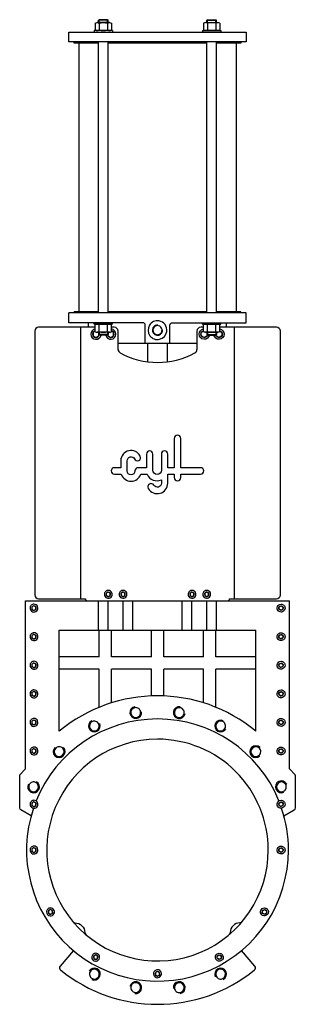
# Model space of a CAD drawing. Header units: millimetres. Extents: x 74 to 634, y 66 to 2064.
import ezdxf

# ---------------------------------------------------------------- set-up
doc = ezdxf.new("R2010")
doc.units = ezdxf.units.MM
doc.layers.add('CYL-XDN450A', color=7, linetype='Continuous')

msp = doc.modelspace()

# ---------------------------------------------------------------- linework, layer by layer
at = {"layer": 'CYL-XDN450A'}
for p, q in [((197.3, 1440.1), (112.3, 1440.1)), ((197.3, 1440.1), (197.3, 889.1)), ((227.3, 1440.1), (197.3, 1440.1)), ((265.8, 1440.1), (260.2, 1440.1)), ((447.3, 1440.1), (441.8, 1440.1)), ((510.3, 1440.1), (480.2, 1440.1)), ((510.3, 889.1), (510.3, 1440.1)), ((595.3, 1440.1), (510.3, 1440.1)), ((104.3, 1432.1), (104.3, 897.1)), ((273.8, 1395.1), (273.8, 1432.1)), ((433.8, 1432.1), (433.8, 1395.1)), ((603.3, 897.1), (603.3, 1432.1)), ((112.3, 889.1), (207.3, 889.1)), ((211.3, 885.1), (496.3, 885.1)), ((500.3, 889.1), (595.3, 889.1)), ((182.8, 175.4), (155.8, 143.2)), ((551.7, 143.2), (524.7, 175.4))]:
    msp.add_line(p, q, dxfattribs=at)
for points in [[(227.3, 2057.4, -0.176991), (235.5, 2057.4, -0.088495), (252, 2057.4, -0.176991), (260.2, 2057.4)], [(480.2, 2057.4, 0.176991), (472, 2057.4, 0.088495), (455.5, 2057.4, 0.176991), (447.3, 2057.4)], [(227.3, 2042.8, 0.176991), (235.5, 2042.8, 0.088495), (252, 2042.8, 0.176991), (260.2, 2042.8)], [(480.2, 2042.8, -0.176991), (472, 2042.8, -0.088495), (455.5, 2042.8, -0.176991), (447.3, 2042.8)], [(328.8, 1407.1), (328.8, 1444.1, 0.414214), (323.8, 1449.1), (173.8, 1449.1)], [(227.3, 1445.4, -0.176991), (235.5, 1445.4, -0.088495), (252, 1445.4, -0.176991), (260.2, 1445.4)], [(353.8, 1444.6, 0.92439), (352.1, 1423.8, 0.414214), (364.1, 1432.5, 0.03929), (364.2, 1434.1, 0.03929)], [(378.8, 1407.1), (378.8, 1444.1, -0.414214), (383.8, 1449.1), (533.8, 1449.1)], [(480.2, 1445.4, 0.176991), (472, 1445.4, 0.088495), (455.5, 1445.4, 0.176991), (447.3, 1445.4)], [(227.3, 1436.5, 1.940455), (239.1, 1424.1, 1.940455)], [(227.3, 1432.8, 1.743154), (235.3, 1424.1, 1.743154)], [(227.3, 1430.8, 0.176991), (235.5, 1430.8, 0.088495), (252, 1430.8, 0.176991), (260.2, 1430.8)], [(248.5, 1424.1, 0.908491), (269.3, 1426.1, 0.37351), (260.2, 1436.5)], [(252.2, 1424.1, 0.862032), (265.6, 1426.1, 0.352075), (260.2, 1432.8)], [(459.1, 1424.1, -0.908491), (438.3, 1426.1, -0.37351), (447.3, 1436.5)], [(455.3, 1424.1, -0.862032), (441.9, 1426.1, -0.352075), (447.3, 1432.8)], [(480.2, 1430.8, -0.176991), (472, 1430.8, -0.088495), (455.5, 1430.8, -0.176991), (447.3, 1430.8)], [(480.2, 1436.5, -1.940455), (468.5, 1424.1, -1.940455)], [(480.2, 1432.8, -1.743154), (472.2, 1424.1, -1.743154)], [(97, 448.6), (76.3, 460.5, -0.267949), (73.8, 464.9), (73.8, 529.9, -0.198912), (75.2, 533.4), (84.3, 542.5, 0.198912), (85.8, 546.1), (85.8, 885.1)], [(610.5, 448.6), (631.3, 460.5, 0.267949), (633.8, 464.9), (633.8, 529.9, 0.198912), (632.3, 533.4), (623.2, 542.5, -0.198912), (621.8, 546.1), (621.8, 885.1)], [(553.3, 620.3, 0.35999), (154.3, 620.3, 0.414214)], [(307.7, 670, 2.378412), (321.5, 659.8, 2.378412)], [(399.8, 670, 2.378412), (409.8, 656, 2.378412)], [(353.8, 645.1, 0.305681), (107.1, 478.8, 0.305158)], [(220.1, 641.5, 2.378412), (236.3, 636, 2.378412)], [(600.2, 479.3, 0.305158), (353.8, 645.1)], [(487.5, 641.5, 2.378412), (492.6, 625.2, 2.378412)], [(145.5, 587.4, 2.378412), (162.7, 587.2, 2.378412)], [(562, 587.4, 2.378412), (561.8, 570.2, 2.378412)], [(91.4, 512.8, 2.378412), (107.7, 517.9, 2.378412)], [(616.2, 512.8, 2.378412), (610.7, 496.6, 2.378412)], [(101.7, 464.2, 1.177605), (619.8, 379.1, 0.081078), (606, 463.7)], [(182.4, 233.3, 0.219405), (186.2, 231.5, -0.413179), (206.2, 211.6, 0.219405), (207.9, 207.8)], [(525.1, 233.3, -0.219405), (521.3, 231.5, 0.413179), (501.3, 211.6, -0.219405), (499.6, 207.8)], [(220.1, 116.7, 2.378412), (214.9, 133.1, 2.378412)], [(487.5, 116.7, 2.378412), (471.2, 122.2, 2.378412)], [(307.7, 88.2, 2.378412), (297.8, 102.2, 2.378412)], [(399.8, 88.2, 2.378412), (386.1, 98.5, 2.378412)]]:
    msp.add_lwpolyline(points, format="xyb", dxfattribs=at)
for points in [[(256.1, 2058.1), (231.4, 2058.1)], [(235, 2064.1), (233.8, 2062.9)], [(253.8, 2062.9), (233.8, 2062.9)], [(233.8, 2058.1), (233.8, 2062.9)], [(252.5, 2064.1), (235, 2064.1)], [(235, 2058.1), (235, 2064.1)], [(252.5, 2058.1), (252.5, 2064.1)], [(252.5, 2064.1), (253.8, 2062.9)], [(253.8, 2058.1), (253.8, 2062.9)], [(451.4, 2058.1), (476.1, 2058.1)], [(455, 2064.1), (453.8, 2062.9)], [(453.8, 2062.9), (473.8, 2062.9)], [(453.8, 2058.1), (453.8, 2062.9)], [(455, 2064.1), (472.5, 2064.1)], [(455, 2058.1), (455, 2064.1)], [(472.5, 2064.1), (473.8, 2062.9)], [(472.5, 2058.1), (472.5, 2064.1)], [(473.8, 2058.1), (473.8, 2062.9)], [(262.3, 2042.1), (225.3, 2042.1)], [(225.3, 2042.1), (225.3, 2039.1)], [(227.3, 2057.4), (227.3, 2042.8)], [(235.5, 2057.4), (235.5, 2042.8)], [(252, 2057.4), (252, 2042.8)], [(260.2, 2057.4), (260.2, 2042.8)], [(262.3, 2042.1), (262.3, 2039.1)], [(445.3, 2042.1), (482.3, 2042.1)], [(445.3, 2042.1), (445.3, 2039.1)], [(447.3, 2057.4), (447.3, 2042.8)], [(455.5, 2057.4), (455.5, 2042.8)], [(472, 2057.4), (472, 2042.8)], [(480.2, 2057.4), (480.2, 2042.8)], [(482.3, 2042.1), (482.3, 2039.1)], [(233.8, 2016.6), (184.8, 2016.6), (184.8, 2019.1)], [(233.8, 1469.1), (233.8, 2019.1)], [(253.8, 1469.1), (253.8, 2019.1)], [(453.8, 1469.1), (453.8, 2019.1)], [(473.8, 1469.1), (473.8, 2019.1)], [(522.8, 2019.1), (522.8, 2016.6), (473.8, 2016.6)], [(193.8, 2016.6), (193.8, 1471.6)], [(453.8, 2016.6), (253.8, 2016.6)], [(513.8, 2016.6), (513.8, 1471.6)], [(533.8, 1469.1), (173.8, 1469.1)], [(173.8, 1449.1), (173.8, 1469.1)], [(233.8, 1471.6), (184.8, 1471.6)], [(184.8, 1469.1), (184.8, 1471.6)], [(453.8, 1471.6), (253.8, 1471.6)], [(522.8, 1471.6), (473.8, 1471.6)], [(522.8, 1469.1), (522.8, 1471.6)], [(533.8, 1449.1), (533.8, 1469.1)], [(213.8, 1440.1), (213.8, 1449.1)], [(225.3, 1446.1), (225.3, 1449.1)], [(262.3, 1446.1), (225.3, 1446.1)], [(227.3, 1430.8), (227.3, 1445.4)], [(235.5, 1430.8), (235.5, 1445.4)], [(252, 1430.8), (252, 1445.4)], [(260.2, 1430.8), (260.2, 1445.4)], [(262.3, 1446.1), (262.3, 1449.1)], [(445.3, 1446.1), (445.3, 1449.1)], [(445.3, 1446.1), (482.3, 1446.1)], [(447.3, 1430.8), (447.3, 1445.4)], [(455.5, 1430.8), (455.5, 1445.4)], [(472, 1430.8), (472, 1445.4)], [(480.2, 1430.8), (480.2, 1445.4)], [(482.3, 1446.1), (482.3, 1449.1)], [(493.8, 1440.1), (493.8, 1449.1)], [(227.3, 1432.1), (222.8, 1429.5), (222.8, 1422.7), (228.8, 1419.3), (234.7, 1422.7), (234.7, 1424.4)], [(256.1, 1430.1), (231.4, 1430.1)], [(233.8, 1430.1), (233.8, 1425.4)], [(253.8, 1425.4), (233.8, 1425.4)], [(235, 1424.1), (233.8, 1425.4)], [(235, 1430.1), (235, 1424.1)], [(252.5, 1424.1), (235, 1424.1)], [(252.5, 1430.1), (252.5, 1424.1)], [(252.5, 1424.1), (253.8, 1425.4)], [(252.8, 1424.4), (252.8, 1422.7), (258.8, 1419.3), (264.7, 1422.7), (264.7, 1429.5), (260.2, 1432.1)], [(253.8, 1430.1), (253.8, 1425.4)], [(454.7, 1424.4), (454.7, 1422.7), (448.8, 1419.3), (442.8, 1422.7), (442.8, 1429.5), (447.3, 1432.1)], [(451.4, 1430.1), (476.1, 1430.1)], [(453.8, 1430.1), (453.8, 1425.4)], [(453.8, 1425.4), (473.8, 1425.4)], [(455, 1424.1), (453.8, 1425.4)], [(455, 1430.1), (455, 1424.1)], [(455, 1424.1), (472.5, 1424.1)], [(472.5, 1430.1), (472.5, 1424.1)], [(472.5, 1424.1), (473.8, 1425.4)], [(480.2, 1432.1), (484.7, 1429.5), (484.7, 1422.7), (478.8, 1419.3), (472.8, 1422.7), (472.8, 1424.4)], [(473.8, 1430.1), (473.8, 1425.4)], [(433.8, 1407.1), (273.8, 1407.1)], [(333.8, 1369.9), (333.8, 1407.1)], [(373.8, 1369.9), (373.8, 1407.1)], [(85.8, 885.1), (621.8, 885.1)], [(233.8, 825.1), (233.8, 885.1)], [(253.8, 825.1), (253.8, 885.1)], [(283.8, 825.1), (283.8, 885.1)], [(303.8, 825.1), (303.8, 885.1)], [(403.8, 825.1), (403.8, 885.1)], [(423.8, 825.1), (423.8, 885.1)], [(453.8, 825.1), (453.8, 885.1)], [(473.8, 825.1), (473.8, 885.1)], [(154.3, 620.3), (154.3, 825.1)], [(154.3, 825.1), (553.3, 825.1)], [(235.3, 771), (235.3, 825.1)], [(260.3, 771), (260.3, 825.1)], [(341.3, 771), (341.3, 825.1)], [(366.3, 771), (366.3, 825.1)], [(447.3, 771), (447.3, 825.1)], [(472.3, 771), (472.3, 825.1)], [(553.3, 620.3), (553.3, 825.1)], [(235.3, 771), (154.3, 771)], [(341.3, 771), (260.3, 771)], [(447.3, 771), (366.3, 771)], [(553.3, 771), (472.3, 771)], [(235.3, 746), (154.3, 746)], [(235.3, 668.8), (235.3, 746)], [(260.3, 677.8), (260.3, 746)], [(341.3, 746), (260.3, 746)], [(341.3, 691.9), (341.3, 746)], [(447.3, 746), (366.3, 746)], [(366.3, 691.9), (366.3, 746)], [(447.3, 677.8), (447.3, 746)], [(472.3, 668.8), (472.3, 746)], [(553.3, 746), (472.3, 746)]]:
    msp.add_lwpolyline(points, dxfattribs=at)
for points in [[(173.8, 2039.1), (533.8, 2039.1), (533.8, 2019.1), (173.8, 2019.1)], [(249.8, 895.8), (253.8, 893.5), (257.7, 895.8), (257.7, 900.4), (253.8, 902.7), (249.8, 900.4)], [(279.8, 895.8), (283.8, 893.5), (287.7, 895.8), (287.7, 900.4), (283.8, 902.7), (279.8, 900.4)], [(419.8, 895.8), (423.8, 893.5), (427.7, 895.8), (427.7, 900.4), (423.8, 902.7), (419.8, 900.4)], [(449.8, 895.8), (453.8, 893.5), (457.7, 895.8), (457.7, 900.4), (453.8, 902.7), (449.8, 900.4)], [(98.8, 867.8), (102.8, 865.5), (106.7, 867.8), (106.7, 872.4), (102.8, 874.7), (98.8, 872.4)], [(608.7, 867.8), (604.8, 865.5), (600.8, 867.8), (600.8, 872.4), (604.8, 874.7), (608.7, 872.4)], [(98.8, 809.8), (102.8, 807.5), (106.7, 809.8), (106.7, 814.4), (102.8, 816.7), (98.8, 814.4)], [(608.7, 809.8), (604.8, 807.5), (600.8, 809.8), (600.8, 814.4), (604.8, 816.7), (608.7, 814.4)], [(98.8, 751.8), (102.8, 749.5), (106.7, 751.8), (106.7, 756.4), (102.8, 758.7), (98.8, 756.4)], [(608.7, 751.8), (604.8, 749.5), (600.8, 751.8), (600.8, 756.4), (604.8, 758.7), (608.7, 756.4)], [(98.8, 693.8), (102.8, 691.5), (106.7, 693.8), (106.7, 698.4), (102.8, 700.7), (98.8, 698.4)], [(608.7, 693.8), (604.8, 691.5), (600.8, 693.8), (600.8, 698.4), (604.8, 700.7), (608.7, 698.4)], [(98.8, 635.8), (102.8, 633.5), (106.7, 635.8), (106.7, 640.4), (102.8, 642.7), (98.8, 640.4)], [(608.7, 635.8), (604.8, 633.5), (600.8, 635.8), (600.8, 640.4), (604.8, 642.7), (608.7, 640.4)], [(98.8, 577.8), (102.8, 575.5), (106.7, 577.8), (106.7, 582.4), (102.8, 584.7), (98.8, 582.4)], [(608.7, 577.8), (604.8, 575.5), (600.8, 577.8), (600.8, 582.4), (604.8, 584.7), (608.7, 582.4)], [(98.8, 469.8), (102.8, 467.5), (106.7, 469.8), (106.7, 474.4), (102.8, 476.7), (98.8, 474.4)], [(608.7, 469.8), (604.8, 467.5), (600.8, 469.8), (600.8, 474.4), (604.8, 476.7), (608.7, 474.4)], [(98.8, 376.8), (102.8, 374.5), (106.7, 376.8), (106.7, 381.4), (102.8, 383.7), (98.8, 381.4)], [(608.7, 376.8), (604.8, 374.5), (600.8, 376.8), (600.8, 381.4), (604.8, 383.7), (608.7, 381.4)], [(132.4, 251.3), (136.4, 249), (140.4, 251.3), (140.4, 255.9), (136.4, 258.2), (132.4, 255.9)], [(575.1, 251.3), (571.1, 249), (567.2, 251.3), (567.2, 255.9), (571.1, 258.2), (575.1, 255.9)], [(224.3, 159.5), (228.3, 157.2), (232.2, 159.5), (232.2, 164), (228.3, 166.3), (224.3, 164)], [(483.2, 159.5), (479.3, 157.2), (475.3, 159.5), (475.3, 164), (479.3, 166.3), (483.2, 164)], [(349.8, 125.8), (353.8, 123.5), (357.7, 125.8), (357.7, 130.4), (353.8, 132.7), (349.8, 130.4)]]:
    msp.add_lwpolyline(points, close=True, dxfattribs=at)
for points in [[(356.7, 1452.9, 2.414214), (372.5, 1431.1, 0.414214)], [(362.9, 1432.7, 2.414214), (352.3, 1425, 0.414214)], [(400.9, 1141.9), (435, 1141.9), (441, 1141.9, 1), (441, 1155), (435, 1155), (400.9, 1155), (400.9, 1214.4, 1), (387.8, 1214.4), (387.8, 1155), (374.7, 1155), (374.7, 1182.7, 1), (361.6, 1182.7), (361.6, 1150.2, -1), (344.3, 1150.2), (344.3, 1182.7, 1), (331.3, 1182.7), (331.3, 1155), (314.3, 1155, 0.414214), (307.8, 1148.4, -1), (292.2, 1148.4), (292.2, 1169.2, -0.794623), (307, 1172.7, 1), (318.7, 1178.4, 0.794623), (279.2, 1169.2), (279.2, 1155), (266.5, 1155, 1), (266.5, 1141.9), (280.2, 1141.9, 0.722745), (319.8, 1141.9), (332.9, 1141.9, 0.419737), (361.6, 1130.2), (361.6, 1123.5, -0.767176), (346.4, 1119.5, 1), (335.1, 1112.9, 0.767176), (374.7, 1123.5), (374.7, 1141.9), (387.8, 1141.9), (387.8, 1135, 1), (400.9, 1135)], [(245.8, 898.1, 2.414214), (253.8, 906.1, 0.414214)], [(249.2, 898.1, 2.414214), (253.8, 902.7, 0.414214)], [(275.8, 898.1, 2.414214), (283.8, 906.1, 0.414214)], [(279.2, 898.1, 2.414214), (283.8, 902.7, 0.414214)], [(415.8, 898.1, 2.414214), (423.8, 906.1, 0.414214)], [(419.2, 898.1, 2.414214), (423.8, 902.7, 0.414214)], [(445.8, 898.1, 2.414214), (453.8, 906.1, 0.414214)], [(449.2, 898.1, 2.414214), (453.8, 902.7, 0.414214)], [(94.8, 870.1, 2.414214), (102.8, 878.1, 0.414214)], [(98.2, 870.1, 2.414214), (102.8, 874.7, 0.414214)], [(612.8, 870.1, -2.414214), (604.8, 878.1, -0.414214)], [(609.3, 870.1, -2.414214), (604.8, 874.7, -0.414214)], [(94.8, 812.1, 2.414214), (102.8, 820.1, 0.414214)], [(612.8, 812.1, -2.414214), (604.8, 820.1, -0.414214)], [(98.2, 812.1, 2.414214), (102.8, 816.7, 0.414214)], [(609.3, 812.1, -2.414214), (604.8, 816.7, -0.414214)], [(94.8, 754.1, 2.414214), (102.8, 762.1, 0.414214)], [(612.8, 754.1, -2.414214), (604.8, 762.1, -0.414214)], [(98.2, 754.1, 2.414214), (102.8, 758.7, 0.414214)], [(609.3, 754.1, -2.414214), (604.8, 758.7, -0.414214)], [(94.8, 696.1, 2.414214), (102.8, 704.1, 0.414214)], [(98.2, 696.1, 2.414214), (102.8, 700.7, 0.414214)], [(612.8, 696.1, -2.414214), (604.8, 704.1, -0.414214)], [(609.3, 696.1, -2.414214), (604.8, 700.7, -0.414214)], [(308, 668, 2.384317), (319.5, 659.5, 0.419407)], [(399.5, 668, 2.384317), (407.8, 656.4, 0.419407)], [(94.8, 638.1, 2.414214), (102.8, 646.1, 0.414214)], [(98.2, 638.1, 2.414214), (102.8, 642.7, 0.414214)], [(221, 639.7, 2.384317), (234.5, 635.2, 0.419407)], [(486.6, 639.7, 2.384317), (490.8, 626.1, 0.419407)], [(612.8, 638.1, -2.414214), (604.8, 646.1, -0.414214)], [(609.3, 638.1, -2.414214), (604.8, 642.7, -0.414214)], [(353.8, 604.1, 2.414214), (578.8, 379.1, 0.414214)], [(94.8, 580.1, 2.414214), (102.8, 588.1, 0.414214)], [(98.2, 580.1, 2.414214), (102.8, 584.7, 0.414214)], [(146.9, 585.9, 2.384317), (161.2, 585.8, 0.419407)], [(560.6, 585.9, 2.384317), (560.5, 571.7, 0.419407)], [(612.8, 580.1, -2.414214), (604.8, 588.1, -0.414214)], [(609.3, 580.1, -2.414214), (604.8, 584.7, -0.414214)], [(93.1, 511.9, 2.384317), (106.7, 516.2, 0.419407)], [(614.4, 511.9, 2.384317), (609.9, 498.4, 0.419407)], [(94.8, 472.1, 2.414214), (102.8, 480.1, 0.414214)], [(612.8, 472.1, -2.414214), (604.8, 480.1, -0.414214)], [(98.2, 472.1, 2.414214), (102.8, 476.7, 0.414214)], [(609.3, 472.1, -2.414214), (604.8, 476.7, -0.414214)], [(94.8, 379.1, 2.414214), (102.8, 387.1, 0.414214)], [(98.2, 379.1, 2.414214), (102.8, 383.7, 0.414214)], [(612.8, 379.1, -2.414214), (604.8, 387.1, -0.414214)], [(609.3, 379.1, -2.414214), (604.8, 383.7, -0.414214)], [(128.4, 253.6, 2.414214), (136.4, 261.6, 0.414214)], [(579.1, 253.6, -2.414214), (571.1, 261.6, -0.414214)], [(131.8, 253.6, 2.414214), (136.4, 258.2, 0.414214)], [(575.7, 253.6, -2.414214), (571.1, 258.2, -0.414214)], [(220.3, 161.7, 2.414214), (228.3, 169.7, 0.414214)], [(223.7, 161.7, 2.414214), (228.3, 166.3, 0.414214)], [(487.3, 161.7, -2.414214), (479.3, 169.7, -0.414214)], [(483.8, 161.7, -2.414214), (479.3, 166.3, -0.414214)], [(221, 118.5, 2.384317), (216.7, 132.1, 0.419407)], [(345.8, 128.1, 2.414214), (353.8, 136.1, 0.414214)], [(349.2, 128.1, 2.414214), (353.8, 132.7, 0.414214)], [(486.6, 118.5, 2.384317), (473, 123, 0.419407)], [(308, 90.2, 2.384317), (299.7, 101.8, 0.419407)], [(399.5, 90.2, 2.384317), (388.1, 98.7, 0.419407)]]:
    msp.add_lwpolyline(points, format="xyb", close=True, dxfattribs=at)
for centre, radius, start, end in [((112.3, 1432.1), 8, 90, 180), ((265.8, 1432.1), 8, 0, 90), ((441.8, 1432.1), 8, 90, 180), ((595.3, 1432.1), 8, 0, 90), ((281.8, 1395.1), 8, 180, 241.2838), ((353.8, 1526.5), 157.9, 241.2838, 298.7162), ((425.8, 1395.1), 8, 298.7162, 0), ((112.3, 897.1), 8, 180, 270), ((211.3, 889.1), 4, 180, 270), ((496.3, 889.1), 4, 270, 0), ((595.3, 897.1), 8, 270, 0), ((159.6, 140), 5, 140, 230.9302), ((547.9, 140), 5, 309.0698, 40), ((353.8, 379.1), 313, 230.9302, 309.0698)]:
    msp.add_arc(centre, radius, start, end, dxfattribs=at)

doc.saveas('drawing.dxf')
